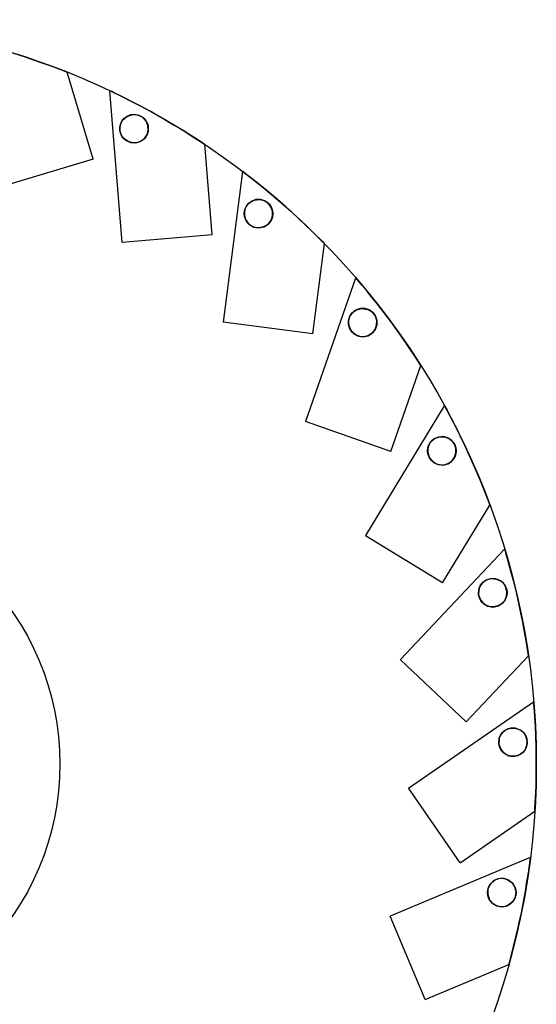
# Model space of a CAD drawing. Extents: x 1.15 to 9.28, y 1.1 to 7.4.
# Tile 9 of 9: x 8.56 to 9.28, y 1.79 to 3.15. Entities that reach past the tile are written whole.
import ezdxf

# ---------------------------------------------------------------- set-up
doc = ezdxf.new("R2010")
doc.units = 0
doc.layers.get('0').update_dxf_attribs({"linetype": 'CONTINUOUS'})

msp = doc.modelspace()

# ---------------------------------------------------------------- linework, layer by layer
at = {"color": 7, "linetype": 'CONTINUOUS'}
for p, q in [((8.6649, 2.9597), (8.6289, 3.0799)), ((8.6649, 2.9597), (8.6289, 3.0799)), ((8.6649, 2.9597), (8.6289, 3.0799)), ((8.6877, 3.054), (8.7048, 2.845)), ((8.6877, 3.054), (8.7048, 2.845)), ((8.6877, 3.054), (8.7048, 2.845)), ((8.8293, 2.8552), (8.8191, 2.9803)), ((8.8293, 2.8552), (8.8191, 2.9803)), ((8.8293, 2.8552), (8.8191, 2.9803)), ((8.6649, 2.9597), (8.5453, 2.9239)), ((8.6649, 2.9597), (8.5453, 2.9239)), ((8.6649, 2.9597), (8.5453, 2.9239)), ((8.8712, 2.9427), (8.8445, 2.7347)), ((8.8712, 2.9427), (8.8445, 2.7347)), ((8.8712, 2.9427), (8.8445, 2.7347)), ((8.8293, 2.8552), (8.705, 2.845)), ((8.8293, 2.8552), (8.705, 2.845)), ((8.8293, 2.8552), (8.705, 2.845)), ((8.9685, 2.7188), (8.9845, 2.8433)), ((8.9685, 2.7188), (8.9845, 2.8433)), ((8.9685, 2.7188), (8.9845, 2.8433)), ((9.0277, 2.7957), (8.9583, 2.5978)), ((9.0277, 2.7957), (8.9583, 2.5978)), ((9.0277, 2.7957), (8.9583, 2.5978)), ((8.9685, 2.7188), (8.8447, 2.7347)), ((8.9685, 2.7188), (8.8447, 2.7347)), ((8.9685, 2.7188), (8.8447, 2.7347)), ((9.0763, 2.5564), (9.1178, 2.6749)), ((9.0763, 2.5564), (9.1178, 2.6749)), ((9.0763, 2.5564), (9.1178, 2.6749)), ((9.1501, 2.6194), (9.0411, 2.4402)), ((9.1501, 2.6194), (9.0411, 2.4402)), ((9.1501, 2.6194), (9.0411, 2.4402)), ((9.0763, 2.5564), (8.9585, 2.5977)), ((9.0763, 2.5564), (8.9585, 2.5977)), ((9.0763, 2.5564), (8.9585, 2.5977)), ((9.1479, 2.3752), (9.2131, 2.4824)), ((9.1479, 2.3752), (9.2131, 2.4824)), ((9.1479, 2.3752), (9.2131, 2.4824)), ((9.1479, 2.3752), (9.0413, 2.4401)), ((9.1479, 2.3752), (9.0413, 2.4401)), ((9.1479, 2.3752), (9.0413, 2.4401)), ((9.2333, 2.4214), (9.0894, 2.2688)), ((9.2333, 2.4214), (9.0894, 2.2688)), ((9.2333, 2.4214), (9.0894, 2.2688)), ((9.1803, 2.1831), (9.2664, 2.2744)), ((9.1803, 2.1831), (9.2664, 2.2744)), ((9.1803, 2.1831), (9.2664, 2.2744)), ((9.1803, 2.1831), (9.0895, 2.2687)), ((9.1803, 2.1831), (9.0895, 2.2687)), ((9.1803, 2.1831), (9.0895, 2.2687)), ((9.2734, 2.2105), (9.1009, 2.0912)), ((9.2734, 2.2105), (9.1009, 2.0912)), ((9.2734, 2.2105), (9.1009, 2.0912)), ((9.172, 1.9884), (9.1011, 2.091)), ((9.172, 1.9884), (9.1011, 2.091)), ((9.172, 1.9884), (9.1011, 2.091)), ((9.172, 1.9884), (9.2752, 2.0598)), ((9.172, 1.9884), (9.2752, 2.0598)), ((9.172, 1.9884), (9.2752, 2.0598)), ((9.2688, 1.9959), (9.0753, 1.915)), ((9.2688, 1.9959), (9.0753, 1.915)), ((9.2688, 1.9959), (9.0753, 1.915)), ((9.1235, 1.7997), (9.0754, 1.9148)), ((9.1235, 1.7997), (9.0754, 1.9148)), ((9.1235, 1.7997), (9.0754, 1.9148)), ((9.1235, 1.7997), (9.2393, 1.848)), ((9.1235, 1.7997), (9.2393, 1.848)), ((9.1235, 1.7997), (9.2393, 1.848))]:
    msp.add_line(p, q, dxfattribs=at)
at = {"color": 7, "linetype": 'CONTINUOUS', "flags": 128}
for points in [[(8.5551, 3.106), (8.5681, 3.1018), (8.5822, 3.0971), (8.5954, 3.0925), (8.6052, 3.0889), (8.6139, 3.0857), (8.6198, 3.0834), (8.6244, 3.0817), (8.6286, 3.08), (8.6289, 3.0799)], [(8.5551, 3.106), (8.5681, 3.1018), (8.5822, 3.0971), (8.5954, 3.0925), (8.6052, 3.0889), (8.6139, 3.0857), (8.6198, 3.0834), (8.6244, 3.0817), (8.6286, 3.08), (8.6289, 3.0799)], [(8.5551, 3.106), (8.5681, 3.1018), (8.5822, 3.0971), (8.5954, 3.0925), (8.6052, 3.0889), (8.6139, 3.0857), (8.6198, 3.0834), (8.6244, 3.0817), (8.6286, 3.08), (8.6289, 3.0799)], [(8.6289, 3.0799), (8.6259, 3.0811), (8.6177, 3.0843), (8.6047, 3.0891), (8.5954, 3.0925), (8.5853, 3.0961), (8.5726, 3.1004), (8.5594, 3.1046)], [(8.6289, 3.0799), (8.6259, 3.0811), (8.6177, 3.0843), (8.6047, 3.0891), (8.5954, 3.0925), (8.5853, 3.0961), (8.5726, 3.1004), (8.5594, 3.1046)], [(8.6289, 3.0799), (8.6259, 3.0811), (8.6177, 3.0843), (8.6047, 3.0891), (8.5954, 3.0925), (8.5853, 3.0961), (8.5726, 3.1004), (8.5594, 3.1046)], [(8.8191, 2.9803), (8.8164, 2.982), (8.8091, 2.9868), (8.7974, 2.9943), (8.789, 2.9996), (8.7798, 3.0051), (8.7683, 3.012), (8.7563, 3.0189), (8.743, 3.0263), (8.7298, 3.0334), (8.7177, 3.0396), (8.7069, 3.0451), (8.7002, 3.0484), (8.6947, 3.0511), (8.6906, 3.053), (8.6882, 3.0542), (8.6885, 3.054), (8.6943, 3.0513), (8.7049, 3.0461), (8.7203, 3.0383), (8.7302, 3.0332), (8.7404, 3.0277), (8.7524, 3.0211), (8.7643, 3.0143), (8.777, 3.0068), (8.789, 2.9996), (8.7979, 2.994), (8.8057, 2.989), (8.811, 2.9856), (8.8151, 2.9829), (8.8189, 2.9804), (8.8191, 2.9803)], [(8.8191, 2.9803), (8.8164, 2.982), (8.8091, 2.9868), (8.7974, 2.9943), (8.789, 2.9996), (8.7798, 3.0051), (8.7683, 3.012), (8.7563, 3.0189), (8.743, 3.0263), (8.7298, 3.0334), (8.7177, 3.0396), (8.7069, 3.0451), (8.7002, 3.0484), (8.6947, 3.0511), (8.6906, 3.053), (8.6882, 3.0542), (8.6885, 3.054), (8.6943, 3.0513), (8.7049, 3.0461), (8.7203, 3.0383), (8.7302, 3.0332), (8.7404, 3.0277), (8.7524, 3.0211), (8.7643, 3.0143), (8.777, 3.0068), (8.789, 2.9996), (8.7979, 2.994), (8.8057, 2.989), (8.811, 2.9856), (8.8151, 2.9829), (8.8189, 2.9804), (8.8191, 2.9803)], [(8.8191, 2.9803), (8.8164, 2.982), (8.8091, 2.9868), (8.7974, 2.9943), (8.789, 2.9996), (8.7798, 3.0051), (8.7683, 3.012), (8.7563, 3.0189), (8.743, 3.0263), (8.7298, 3.0334), (8.7177, 3.0396), (8.7069, 3.0451), (8.7002, 3.0484), (8.6947, 3.0511), (8.6906, 3.053), (8.6882, 3.0542), (8.6885, 3.054), (8.6943, 3.0513), (8.7049, 3.0461), (8.7203, 3.0383), (8.7302, 3.0332), (8.7404, 3.0277), (8.7524, 3.0211), (8.7643, 3.0143), (8.777, 3.0068), (8.789, 2.9996), (8.7979, 2.994), (8.8057, 2.989), (8.811, 2.9856), (8.8151, 2.9829), (8.8189, 2.9804), (8.8191, 2.9803)], [(8.702, 2.9995), (8.7028, 2.9957), (8.7049, 2.9912), (8.7098, 2.986), (8.7164, 2.9828), (8.7237, 2.9823), (8.7301, 2.9841), (8.7358, 2.9883), (8.7395, 2.9938), (8.7411, 3), (8.7407, 3.0064), (8.7382, 3.0123), (8.734, 3.0171), (8.7287, 3.0202), (8.7228, 3.0215), (8.7167, 3.0209), (8.7106, 3.0182), (8.7051, 3.0127), (8.7028, 3.0079), (8.7019, 3.0037), (8.702, 2.9995)], [(8.702, 2.9995), (8.7028, 2.9957), (8.7049, 2.9912), (8.7098, 2.986), (8.7164, 2.9828), (8.7237, 2.9823), (8.7301, 2.9841), (8.7358, 2.9883), (8.7395, 2.9938), (8.7411, 3), (8.7407, 3.0064), (8.7382, 3.0123), (8.734, 3.0171), (8.7287, 3.0202), (8.7228, 3.0215), (8.7167, 3.0209), (8.7106, 3.0182), (8.7051, 3.0127), (8.7028, 3.0079), (8.7019, 3.0037), (8.702, 2.9995)], [(8.702, 2.9995), (8.7028, 2.9957), (8.7049, 2.9912), (8.7098, 2.986), (8.7164, 2.9828), (8.7237, 2.9823), (8.7301, 2.9841), (8.7358, 2.9883), (8.7395, 2.9938), (8.7411, 3), (8.7407, 3.0064), (8.7382, 3.0123), (8.734, 3.0171), (8.7287, 3.0202), (8.7228, 3.0215), (8.7167, 3.0209), (8.7106, 3.0182), (8.7051, 3.0127), (8.7028, 3.0079), (8.7019, 3.0037), (8.702, 2.9995)], [(8.702, 2.9995), (8.7019, 3.0033), (8.7027, 3.0075), (8.7053, 3.013), (8.7114, 3.0187), (8.7197, 3.0214), (8.7263, 3.0209), (8.7328, 3.018), (8.7375, 3.0133), (8.7404, 3.0075), (8.7412, 3.0011), (8.7399, 2.9948), (8.7367, 2.9893), (8.7321, 2.9852), (8.7266, 2.9828), (8.7206, 2.9822), (8.7141, 2.9836), (8.7077, 2.9878), (8.7042, 2.9924), (8.7026, 2.9963), (8.702, 2.9995)], [(8.702, 2.9995), (8.7019, 3.0033), (8.7027, 3.0075), (8.7053, 3.013), (8.7114, 3.0187), (8.7197, 3.0214), (8.7263, 3.0209), (8.7328, 3.018), (8.7375, 3.0133), (8.7404, 3.0075), (8.7412, 3.0011), (8.7399, 2.9948), (8.7367, 2.9893), (8.7321, 2.9852), (8.7266, 2.9828), (8.7206, 2.9822), (8.7141, 2.9836), (8.7077, 2.9878), (8.7042, 2.9924), (8.7026, 2.9963), (8.702, 2.9995)], [(8.702, 2.9995), (8.7019, 3.0033), (8.7027, 3.0075), (8.7053, 3.013), (8.7114, 3.0187), (8.7197, 3.0214), (8.7263, 3.0209), (8.7328, 3.018), (8.7375, 3.0133), (8.7404, 3.0075), (8.7412, 3.0011), (8.7399, 2.9948), (8.7367, 2.9893), (8.7321, 2.9852), (8.7266, 2.9828), (8.7206, 2.9822), (8.7141, 2.9836), (8.7077, 2.9878), (8.7042, 2.9924), (8.7026, 2.9963), (8.702, 2.9995)], [(8.9845, 2.8433), (8.9823, 2.8455), (8.9761, 2.8518), (8.9662, 2.8615), (8.959, 2.8684), (8.9513, 2.8757), (8.9414, 2.8848), (8.9311, 2.894), (8.9196, 2.9041), (8.9082, 2.9138), (8.8977, 2.9224), (8.8882, 2.93), (8.8823, 2.9346), (8.8775, 2.9384), (8.874, 2.9411), (8.8718, 2.9427), (8.8721, 2.9425), (8.8772, 2.9387), (8.8865, 2.9314), (8.8999, 2.9206), (8.9085, 2.9135), (8.9174, 2.906), (8.9277, 2.8971), (8.9379, 2.888), (8.9488, 2.878), (8.959, 2.8684), (8.9666, 2.8611), (8.9732, 2.8546), (8.9777, 2.8502), (8.9812, 2.8467), (8.9843, 2.8434), (8.9845, 2.8433)], [(8.9845, 2.8433), (8.9823, 2.8455), (8.9761, 2.8518), (8.9662, 2.8615), (8.959, 2.8684), (8.9513, 2.8757), (8.9414, 2.8848), (8.9311, 2.894), (8.9196, 2.9041), (8.9082, 2.9138), (8.8977, 2.9224), (8.8882, 2.93), (8.8823, 2.9346), (8.8775, 2.9384), (8.874, 2.9411), (8.8718, 2.9427), (8.8721, 2.9425), (8.8772, 2.9387), (8.8865, 2.9314), (8.8999, 2.9206), (8.9085, 2.9135), (8.9174, 2.906), (8.9277, 2.8971), (8.9379, 2.888), (8.9488, 2.878), (8.959, 2.8684), (8.9666, 2.8611), (8.9732, 2.8546), (8.9777, 2.8502), (8.9812, 2.8467), (8.9843, 2.8434), (8.9845, 2.8433)], [(8.9845, 2.8433), (8.9823, 2.8455), (8.9761, 2.8518), (8.9662, 2.8615), (8.959, 2.8684), (8.9513, 2.8757), (8.9414, 2.8848), (8.9311, 2.894), (8.9196, 2.9041), (8.9082, 2.9138), (8.8977, 2.9224), (8.8882, 2.93), (8.8823, 2.9346), (8.8775, 2.9384), (8.874, 2.9411), (8.8718, 2.9427), (8.8721, 2.9425), (8.8772, 2.9387), (8.8865, 2.9314), (8.8999, 2.9206), (8.9085, 2.9135), (8.9174, 2.906), (8.9277, 2.8971), (8.9379, 2.888), (8.9488, 2.878), (8.959, 2.8684), (8.9666, 2.8611), (8.9732, 2.8546), (8.9777, 2.8502), (8.9812, 2.8467), (8.9843, 2.8434), (8.9845, 2.8433)], [(8.874, 2.8824), (8.8756, 2.8765), (8.8802, 2.8702), (8.887, 2.8661), (8.8939, 2.865), (8.9014, 2.8666), (8.9072, 2.8705), (8.911, 2.8757), (8.913, 2.8818), (8.9129, 2.8882), (8.9107, 2.8942), (8.9068, 2.8991), (8.9018, 2.9025), (8.896, 2.9042), (8.8897, 2.904), (8.8831, 2.9013), (8.8769, 2.8953), (8.8751, 2.8917), (8.874, 2.8873), (8.8739, 2.8835), (8.874, 2.8824)], [(8.874, 2.8824), (8.8739, 2.8862), (8.8746, 2.8902), (8.8763, 2.8942), (8.88, 2.899), (8.8872, 2.9033), (8.8959, 2.9042), (8.9022, 2.9023), (8.908, 2.898), (8.9116, 2.8925), (8.9131, 2.8862), (8.9126, 2.8798), (8.91, 2.8739), (8.9057, 2.8692), (8.9004, 2.8662), (8.8945, 2.865), (8.8884, 2.8656), (8.8824, 2.8684), (8.8771, 2.8738), (8.8746, 2.8791), (8.874, 2.8824)], [(8.874, 2.8824), (8.8756, 2.8765), (8.8802, 2.8702), (8.887, 2.8661), (8.8939, 2.865), (8.9014, 2.8666), (8.9072, 2.8705), (8.911, 2.8757), (8.913, 2.8818), (8.9129, 2.8882), (8.9107, 2.8942), (8.9068, 2.8991), (8.9018, 2.9025), (8.896, 2.9042), (8.8897, 2.904), (8.8831, 2.9013), (8.8769, 2.8953), (8.8751, 2.8917), (8.874, 2.8873), (8.8739, 2.8835), (8.874, 2.8824)], [(8.874, 2.8824), (8.8739, 2.8862), (8.8746, 2.8902), (8.8763, 2.8942), (8.88, 2.899), (8.8872, 2.9033), (8.8959, 2.9042), (8.9022, 2.9023), (8.908, 2.898), (8.9116, 2.8925), (8.9131, 2.8862), (8.9126, 2.8798), (8.91, 2.8739), (8.9057, 2.8692), (8.9004, 2.8662), (8.8945, 2.865), (8.8884, 2.8656), (8.8824, 2.8684), (8.8771, 2.8738), (8.8746, 2.8791), (8.874, 2.8824)], [(8.874, 2.8824), (8.8756, 2.8765), (8.8802, 2.8702), (8.887, 2.8661), (8.8939, 2.865), (8.9014, 2.8666), (8.9072, 2.8705), (8.911, 2.8757), (8.913, 2.8818), (8.9129, 2.8882), (8.9107, 2.8942), (8.9068, 2.8991), (8.9018, 2.9025), (8.896, 2.9042), (8.8897, 2.904), (8.8831, 2.9013), (8.8769, 2.8953), (8.8751, 2.8917), (8.874, 2.8873), (8.8739, 2.8835), (8.874, 2.8824)], [(8.874, 2.8824), (8.8739, 2.8862), (8.8746, 2.8902), (8.8763, 2.8942), (8.88, 2.899), (8.8872, 2.9033), (8.8959, 2.9042), (8.9022, 2.9023), (8.908, 2.898), (8.9116, 2.8925), (8.9131, 2.8862), (8.9126, 2.8798), (8.91, 2.8739), (8.9057, 2.8692), (8.9004, 2.8662), (8.8945, 2.865), (8.8884, 2.8656), (8.8824, 2.8684), (8.8771, 2.8738), (8.8746, 2.8791), (8.874, 2.8824)], [(9.1178, 2.6749), (9.1161, 2.6776), (9.1113, 2.6849), (9.1036, 2.6965), (9.0981, 2.7047), (9.092, 2.7135), (9.0843, 2.7245), (9.0761, 2.7356), (9.067, 2.7479), (9.0578, 2.7597), (9.0493, 2.7703), (9.0416, 2.7798), (9.0369, 2.7855), (9.0329, 2.7901), (9.03, 2.7936), (9.0283, 2.7956), (9.0285, 2.7953), (9.0326, 2.7905), (9.0402, 2.7814), (9.0511, 2.7681), (9.058, 2.7594), (9.0652, 2.7502), (9.0734, 2.7393), (9.0815, 2.7283), (9.0901, 2.7162), (9.0981, 2.7047), (9.104, 2.696), (9.1091, 2.6883), (9.1125, 2.683), (9.1152, 2.6789), (9.1177, 2.6751), (9.1178, 2.6749)], [(9.1178, 2.6749), (9.1161, 2.6776), (9.1113, 2.6849), (9.1036, 2.6965), (9.0981, 2.7047), (9.092, 2.7135), (9.0843, 2.7245), (9.0761, 2.7356), (9.067, 2.7479), (9.0578, 2.7597), (9.0493, 2.7703), (9.0416, 2.7798), (9.0369, 2.7855), (9.0329, 2.7901), (9.03, 2.7936), (9.0283, 2.7956), (9.0285, 2.7953), (9.0326, 2.7905), (9.0402, 2.7814), (9.0511, 2.7681), (9.058, 2.7594), (9.0652, 2.7502), (9.0734, 2.7393), (9.0815, 2.7283), (9.0901, 2.7162), (9.0981, 2.7047), (9.104, 2.696), (9.1091, 2.6883), (9.1125, 2.683), (9.1152, 2.6789), (9.1177, 2.6751), (9.1178, 2.6749)], [(9.1178, 2.6749), (9.1161, 2.6776), (9.1113, 2.6849), (9.1036, 2.6965), (9.0981, 2.7047), (9.092, 2.7135), (9.0843, 2.7245), (9.0761, 2.7356), (9.067, 2.7479), (9.0578, 2.7597), (9.0493, 2.7703), (9.0416, 2.7798), (9.0369, 2.7855), (9.0329, 2.7901), (9.03, 2.7936), (9.0283, 2.7956), (9.0285, 2.7953), (9.0326, 2.7905), (9.0402, 2.7814), (9.0511, 2.7681), (9.058, 2.7594), (9.0652, 2.7502), (9.0734, 2.7393), (9.0815, 2.7283), (9.0901, 2.7162), (9.0981, 2.7047), (9.104, 2.696), (9.1091, 2.6883), (9.1125, 2.683), (9.1152, 2.6789), (9.1177, 2.6751), (9.1178, 2.6749)], [(9.0178, 2.732), (9.0178, 2.736), (9.0187, 2.7404), (9.0202, 2.7439), (9.0229, 2.7475), (9.0278, 2.7515), (9.0359, 2.7539), (9.0447, 2.7525), (9.0503, 2.7491), (9.0547, 2.7436), (9.0568, 2.7374), (9.0568, 2.7309), (9.0547, 2.7249), (9.0507, 2.7198), (9.0454, 2.7163), (9.0395, 2.7147), (9.0335, 2.715), (9.0278, 2.7171), (9.0226, 2.7213), (9.0187, 2.7281), (9.0178, 2.732)], [(9.0178, 2.732), (9.0178, 2.736), (9.0187, 2.7404), (9.0202, 2.7439), (9.0229, 2.7475), (9.0278, 2.7515), (9.0359, 2.7539), (9.0447, 2.7525), (9.0503, 2.7491), (9.0547, 2.7436), (9.0568, 2.7374), (9.0568, 2.7309), (9.0547, 2.7249), (9.0507, 2.7198), (9.0454, 2.7163), (9.0395, 2.7147), (9.0335, 2.715), (9.0278, 2.7171), (9.0226, 2.7213), (9.0187, 2.7281), (9.0178, 2.732)], [(9.0178, 2.732), (9.0178, 2.736), (9.0187, 2.7404), (9.0202, 2.7439), (9.0229, 2.7475), (9.0278, 2.7515), (9.0359, 2.7539), (9.0447, 2.7525), (9.0503, 2.7491), (9.0547, 2.7436), (9.0568, 2.7374), (9.0568, 2.7309), (9.0547, 2.7249), (9.0507, 2.7198), (9.0454, 2.7163), (9.0395, 2.7147), (9.0335, 2.715), (9.0278, 2.7171), (9.0226, 2.7213), (9.0187, 2.7281), (9.0178, 2.732)], [(9.0178, 2.732), (9.0204, 2.7243), (9.0251, 2.7189), (9.0316, 2.7155), (9.0381, 2.7146), (9.045, 2.7161), (9.0506, 2.7196), (9.0546, 2.7247), (9.0567, 2.7307), (9.0569, 2.7372), (9.0549, 2.7432), (9.0513, 2.7482), (9.0465, 2.7517), (9.0407, 2.7537), (9.034, 2.7536), (9.0267, 2.7508), (9.0227, 2.7473), (9.0202, 2.7439), (9.0187, 2.7405), (9.0179, 2.737), (9.0178, 2.732)], [(9.0178, 2.732), (9.0204, 2.7243), (9.0251, 2.7189), (9.0316, 2.7155), (9.0381, 2.7146), (9.045, 2.7161), (9.0506, 2.7196), (9.0546, 2.7247), (9.0567, 2.7307), (9.0569, 2.7372), (9.0549, 2.7432), (9.0513, 2.7482), (9.0465, 2.7517), (9.0407, 2.7537), (9.034, 2.7536), (9.0267, 2.7508), (9.0227, 2.7473), (9.0202, 2.7439), (9.0187, 2.7405), (9.0179, 2.737), (9.0178, 2.732)], [(9.0178, 2.732), (9.0204, 2.7243), (9.0251, 2.7189), (9.0316, 2.7155), (9.0381, 2.7146), (9.045, 2.7161), (9.0506, 2.7196), (9.0546, 2.7247), (9.0567, 2.7307), (9.0569, 2.7372), (9.0549, 2.7432), (9.0513, 2.7482), (9.0465, 2.7517), (9.0407, 2.7537), (9.034, 2.7536), (9.0267, 2.7508), (9.0227, 2.7473), (9.0202, 2.7439), (9.0187, 2.7405), (9.0179, 2.737), (9.0178, 2.732)], [(9.2131, 2.4824), (9.212, 2.4854), (9.2089, 2.4936), (9.2038, 2.5066), (9.2001, 2.5158), (9.196, 2.5256), (9.1907, 2.5379), (9.185, 2.5505), (9.1786, 2.5644), (9.1721, 2.5779), (9.166, 2.59), (9.1604, 2.6009), (9.157, 2.6074), (9.1541, 2.6128), (9.152, 2.6168), (9.1507, 2.6191), (9.1508, 2.6188), (9.1539, 2.6132), (9.1594, 2.6028), (9.1673, 2.5875), (9.1723, 2.5775), (9.1773, 2.567), (9.1831, 2.5547), (9.1888, 2.5422), (9.1947, 2.5286), (9.2001, 2.5157), (9.204, 2.506), (9.2075, 2.4974), (9.2097, 2.4915), (9.2115, 2.4869), (9.2131, 2.4826), (9.2131, 2.4824)], [(9.2131, 2.4824), (9.212, 2.4854), (9.2089, 2.4936), (9.2038, 2.5066), (9.2001, 2.5158), (9.196, 2.5256), (9.1907, 2.5379), (9.185, 2.5505), (9.1786, 2.5644), (9.1721, 2.5779), (9.166, 2.59), (9.1604, 2.6009), (9.157, 2.6074), (9.1541, 2.6128), (9.152, 2.6168), (9.1507, 2.6191), (9.1508, 2.6188), (9.1539, 2.6132), (9.1594, 2.6028), (9.1673, 2.5875), (9.1723, 2.5775), (9.1773, 2.567), (9.1831, 2.5547), (9.1888, 2.5422), (9.1947, 2.5286), (9.2001, 2.5157), (9.204, 2.506), (9.2075, 2.4974), (9.2097, 2.4915), (9.2115, 2.4869), (9.2131, 2.4826), (9.2131, 2.4824)], [(9.2131, 2.4824), (9.212, 2.4854), (9.2089, 2.4936), (9.2038, 2.5066), (9.2001, 2.5158), (9.196, 2.5256), (9.1907, 2.5379), (9.185, 2.5505), (9.1786, 2.5644), (9.1721, 2.5779), (9.166, 2.59), (9.1604, 2.6009), (9.157, 2.6074), (9.1541, 2.6128), (9.152, 2.6168), (9.1507, 2.6191), (9.1508, 2.6188), (9.1539, 2.6132), (9.1594, 2.6028), (9.1673, 2.5875), (9.1723, 2.5775), (9.1773, 2.567), (9.1831, 2.5547), (9.1888, 2.5422), (9.1947, 2.5286), (9.2001, 2.5157), (9.204, 2.506), (9.2075, 2.4974), (9.2097, 2.4915), (9.2115, 2.4869), (9.2131, 2.4826), (9.2131, 2.4824)], [(9.1273, 2.5549), (9.1297, 2.5476), (9.1354, 2.5412), (9.1415, 2.5383), (9.1488, 2.5376), (9.1553, 2.5394), (9.1605, 2.5431), (9.1644, 2.5483), (9.1663, 2.5544), (9.1662, 2.5608), (9.1642, 2.5666), (9.1605, 2.5714), (9.1556, 2.5749), (9.1494, 2.5768), (9.1419, 2.5763), (9.1361, 2.5737), (9.1328, 2.571), (9.1304, 2.5681), (9.1286, 2.5647), (9.1274, 2.5605), (9.1273, 2.5549)], [(9.1273, 2.5549), (9.1297, 2.5476), (9.1354, 2.5412), (9.1415, 2.5383), (9.1488, 2.5376), (9.1553, 2.5394), (9.1605, 2.5431), (9.1644, 2.5483), (9.1663, 2.5544), (9.1662, 2.5608), (9.1642, 2.5666), (9.1605, 2.5714), (9.1556, 2.5749), (9.1494, 2.5768), (9.1419, 2.5763), (9.1361, 2.5737), (9.1328, 2.571), (9.1304, 2.5681), (9.1286, 2.5647), (9.1274, 2.5605), (9.1273, 2.5549)], [(9.1273, 2.5549), (9.1297, 2.5476), (9.1354, 2.5412), (9.1415, 2.5383), (9.1488, 2.5376), (9.1553, 2.5394), (9.1605, 2.5431), (9.1644, 2.5483), (9.1663, 2.5544), (9.1662, 2.5608), (9.1642, 2.5666), (9.1605, 2.5714), (9.1556, 2.5749), (9.1494, 2.5768), (9.1419, 2.5763), (9.1361, 2.5737), (9.1328, 2.571), (9.1304, 2.5681), (9.1286, 2.5647), (9.1274, 2.5605), (9.1273, 2.5549)], [(9.1273, 2.5549), (9.1274, 2.5605), (9.1285, 2.5645), (9.1302, 2.5677), (9.1324, 2.5706), (9.1359, 2.5736), (9.142, 2.5763), (9.1505, 2.5766), (9.1574, 2.5739), (9.1623, 2.5694), (9.1656, 2.5631), (9.1665, 2.5566), (9.1653, 2.5503), (9.162, 2.5447), (9.1572, 2.5405), (9.1513, 2.5381), (9.1452, 2.5376), (9.1394, 2.539), (9.1342, 2.5422), (9.1299, 2.5473), (9.1273, 2.5549)], [(9.1273, 2.5549), (9.1274, 2.5605), (9.1285, 2.5645), (9.1302, 2.5677), (9.1324, 2.5706), (9.1359, 2.5736), (9.142, 2.5763), (9.1505, 2.5766), (9.1574, 2.5739), (9.1623, 2.5694), (9.1656, 2.5631), (9.1665, 2.5566), (9.1653, 2.5503), (9.162, 2.5447), (9.1572, 2.5405), (9.1513, 2.5381), (9.1452, 2.5376), (9.1394, 2.539), (9.1342, 2.5422), (9.1299, 2.5473), (9.1273, 2.5549)], [(9.1273, 2.5549), (9.1274, 2.5605), (9.1285, 2.5645), (9.1302, 2.5677), (9.1324, 2.5706), (9.1359, 2.5736), (9.142, 2.5763), (9.1505, 2.5766), (9.1574, 2.5739), (9.1623, 2.5694), (9.1656, 2.5631), (9.1665, 2.5566), (9.1653, 2.5503), (9.162, 2.5447), (9.1572, 2.5405), (9.1513, 2.5381), (9.1452, 2.5376), (9.1394, 2.539), (9.1342, 2.5422), (9.1299, 2.5473), (9.1273, 2.5549)], [(9.2664, 2.2744), (9.2659, 2.2775), (9.2646, 2.2862), (9.2623, 2.2999), (9.2606, 2.3097), (9.2586, 2.3202), (9.256, 2.3333), (9.2531, 2.3468), (9.2497, 2.3617), (9.2461, 2.3762), (9.2427, 2.3894), (9.2395, 2.4012), (9.2375, 2.4083), (9.2358, 2.4142), (9.2345, 2.4185), (9.2337, 2.421), (9.2338, 2.4207), (9.2356, 2.4146), (9.2389, 2.4033), (9.2434, 2.3866), (9.2462, 2.3759), (9.249, 2.3646), (9.2521, 2.3513), (9.255, 2.3379), (9.258, 2.3234), (9.2606, 2.3097), (9.2624, 2.2993), (9.2639, 2.2902), (9.2649, 2.284), (9.2657, 2.2791), (9.2664, 2.2746), (9.2664, 2.2744)], [(9.2664, 2.2744), (9.2659, 2.2775), (9.2646, 2.2862), (9.2623, 2.2999), (9.2606, 2.3097), (9.2586, 2.3202), (9.256, 2.3333), (9.2531, 2.3468), (9.2497, 2.3617), (9.2461, 2.3762), (9.2427, 2.3894), (9.2395, 2.4012), (9.2375, 2.4083), (9.2358, 2.4142), (9.2345, 2.4185), (9.2337, 2.421), (9.2338, 2.4207), (9.2356, 2.4146), (9.2389, 2.4033), (9.2434, 2.3866), (9.2462, 2.3759), (9.249, 2.3646), (9.2521, 2.3513), (9.255, 2.3379), (9.258, 2.3234), (9.2606, 2.3097), (9.2624, 2.2993), (9.2639, 2.2902), (9.2649, 2.284), (9.2657, 2.2791), (9.2664, 2.2746), (9.2664, 2.2744)], [(9.2664, 2.2744), (9.2659, 2.2775), (9.2646, 2.2862), (9.2623, 2.2999), (9.2606, 2.3097), (9.2586, 2.3202), (9.256, 2.3333), (9.2531, 2.3468), (9.2497, 2.3617), (9.2461, 2.3762), (9.2427, 2.3894), (9.2395, 2.4012), (9.2375, 2.4083), (9.2358, 2.4142), (9.2345, 2.4185), (9.2337, 2.421), (9.2338, 2.4207), (9.2356, 2.4146), (9.2389, 2.4033), (9.2434, 2.3866), (9.2462, 2.3759), (9.249, 2.3646), (9.2521, 2.3513), (9.255, 2.3379), (9.258, 2.3234), (9.2606, 2.3097), (9.2624, 2.2993), (9.2639, 2.2902), (9.2649, 2.284), (9.2657, 2.2791), (9.2664, 2.2746), (9.2664, 2.2744)], [(9.1976, 2.359), (9.2, 2.3517), (9.2046, 2.3461), (9.2103, 2.3429), (9.2172, 2.3416), (9.2237, 2.3428), (9.2293, 2.3459), (9.2336, 2.3506), (9.2362, 2.3565), (9.2367, 2.3628), (9.2353, 2.3688), (9.2322, 2.3739), (9.2276, 2.378), (9.2214, 2.3805), (9.2134, 2.3807), (9.2087, 2.3791), (9.2051, 2.3769), (9.2024, 2.3744), (9.2003, 2.3715), (9.1984, 2.3673), (9.1974, 2.3605), (9.1976, 2.359)], [(9.1976, 2.359), (9.2, 2.3517), (9.2046, 2.3461), (9.2103, 2.3429), (9.2172, 2.3416), (9.2237, 2.3428), (9.2293, 2.3459), (9.2336, 2.3506), (9.2362, 2.3565), (9.2367, 2.3628), (9.2353, 2.3688), (9.2322, 2.3739), (9.2276, 2.378), (9.2214, 2.3805), (9.2134, 2.3807), (9.2087, 2.3791), (9.2051, 2.3769), (9.2024, 2.3744), (9.2003, 2.3715), (9.1984, 2.3673), (9.1974, 2.3605), (9.1976, 2.359)], [(9.1976, 2.359), (9.2, 2.3517), (9.2046, 2.3461), (9.2103, 2.3429), (9.2172, 2.3416), (9.2237, 2.3428), (9.2293, 2.3459), (9.2336, 2.3506), (9.2362, 2.3565), (9.2367, 2.3628), (9.2353, 2.3688), (9.2322, 2.3739), (9.2276, 2.378), (9.2214, 2.3805), (9.2134, 2.3807), (9.2087, 2.3791), (9.2051, 2.3769), (9.2024, 2.3744), (9.2003, 2.3715), (9.1984, 2.3673), (9.1974, 2.3605), (9.1976, 2.359)], [(9.1976, 2.359), (9.1983, 2.367), (9.1999, 2.3708), (9.202, 2.374), (9.2049, 2.3767), (9.2085, 2.379), (9.2141, 2.3808), (9.2224, 2.3803), (9.23, 2.3762), (9.2342, 2.371), (9.2366, 2.3642), (9.2364, 2.3575), (9.2342, 2.3515), (9.2301, 2.3465), (9.2246, 2.3431), (9.2184, 2.3417), (9.2123, 2.3422), (9.2068, 2.3446), (9.2022, 2.3485), (9.1988, 2.3541), (9.1976, 2.359)], [(9.1976, 2.359), (9.1983, 2.367), (9.1999, 2.3708), (9.202, 2.374), (9.2049, 2.3767), (9.2085, 2.379), (9.2141, 2.3808), (9.2224, 2.3803), (9.23, 2.3762), (9.2342, 2.371), (9.2366, 2.3642), (9.2364, 2.3575), (9.2342, 2.3515), (9.2301, 2.3465), (9.2246, 2.3431), (9.2184, 2.3417), (9.2123, 2.3422), (9.2068, 2.3446), (9.2022, 2.3485), (9.1988, 2.3541), (9.1976, 2.359)], [(9.1976, 2.359), (9.1983, 2.367), (9.1999, 2.3708), (9.202, 2.374), (9.2049, 2.3767), (9.2085, 2.379), (9.2141, 2.3808), (9.2224, 2.3803), (9.23, 2.3762), (9.2342, 2.371), (9.2366, 2.3642), (9.2364, 2.3575), (9.2342, 2.3515), (9.2301, 2.3465), (9.2246, 2.3431), (9.2184, 2.3417), (9.2123, 2.3422), (9.2068, 2.3446), (9.2022, 2.3485), (9.1988, 2.3541), (9.1976, 2.359)], [(9.2752, 2.0598), (9.2754, 2.063), (9.2759, 2.0717), (9.2766, 2.0856), (9.2769, 2.0955), (9.2771, 2.1062), (9.2773, 2.1196), (9.2773, 2.1334), (9.277, 2.1487), (9.2766, 2.1637), (9.276, 2.1772), (9.2753, 2.1894), (9.2748, 2.1968), (9.2744, 2.2029), (9.274, 2.2074), (9.2738, 2.2101), (9.2738, 2.2097), (9.2743, 2.2034), (9.2752, 2.1916), (9.2761, 2.1744), (9.2766, 2.1633), (9.277, 2.1516), (9.2772, 2.138), (9.2773, 2.1243), (9.2772, 2.1095), (9.2769, 2.0955), (9.2765, 2.085), (9.2761, 2.0757), (9.2758, 2.0695), (9.2755, 2.0645), (9.2753, 2.06), (9.2752, 2.0598)], [(9.2752, 2.0598), (9.2754, 2.063), (9.2759, 2.0717), (9.2766, 2.0856), (9.2769, 2.0955), (9.2771, 2.1062), (9.2773, 2.1196), (9.2773, 2.1334), (9.277, 2.1487), (9.2766, 2.1637), (9.276, 2.1772), (9.2753, 2.1894), (9.2748, 2.1968), (9.2744, 2.2029), (9.274, 2.2074), (9.2738, 2.2101), (9.2738, 2.2097), (9.2743, 2.2034), (9.2752, 2.1916), (9.2761, 2.1744), (9.2766, 2.1633), (9.277, 2.1516), (9.2772, 2.138), (9.2773, 2.1243), (9.2772, 2.1095), (9.2769, 2.0955), (9.2765, 2.085), (9.2761, 2.0757), (9.2758, 2.0695), (9.2755, 2.0645), (9.2753, 2.06), (9.2752, 2.0598)], [(9.2752, 2.0598), (9.2754, 2.063), (9.2759, 2.0717), (9.2766, 2.0856), (9.2769, 2.0955), (9.2771, 2.1062), (9.2773, 2.1196), (9.2773, 2.1334), (9.277, 2.1487), (9.2766, 2.1637), (9.276, 2.1772), (9.2753, 2.1894), (9.2748, 2.1968), (9.2744, 2.2029), (9.274, 2.2074), (9.2738, 2.2101), (9.2738, 2.2097), (9.2743, 2.2034), (9.2752, 2.1916), (9.2761, 2.1744), (9.2766, 2.1633), (9.277, 2.1516), (9.2772, 2.138), (9.2773, 2.1243), (9.2772, 2.1095), (9.2769, 2.0955), (9.2765, 2.085), (9.2761, 2.0757), (9.2758, 2.0695), (9.2755, 2.0645), (9.2753, 2.06), (9.2752, 2.0598)], [(9.2256, 2.1528), (9.2262, 2.1605), (9.2284, 2.1655), (9.2311, 2.1689), (9.2339, 2.1713), (9.2371, 2.1731), (9.2414, 2.1744), (9.2479, 2.1746), (9.2558, 2.1716), (9.2612, 2.1664), (9.2641, 2.1604), (9.2647, 2.1533), (9.263, 2.1468), (9.2594, 2.1415), (9.2543, 2.1377), (9.2481, 2.1356), (9.2418, 2.1357), (9.2359, 2.1377), (9.2311, 2.1412), (9.2276, 2.1462), (9.2256, 2.1528)], [(9.2256, 2.1528), (9.2262, 2.1605), (9.2284, 2.1655), (9.2311, 2.1689), (9.2339, 2.1713), (9.2371, 2.1731), (9.2414, 2.1744), (9.2479, 2.1746), (9.2558, 2.1716), (9.2612, 2.1664), (9.2641, 2.1604), (9.2647, 2.1533), (9.263, 2.1468), (9.2594, 2.1415), (9.2543, 2.1377), (9.2481, 2.1356), (9.2418, 2.1357), (9.2359, 2.1377), (9.2311, 2.1412), (9.2276, 2.1462), (9.2256, 2.1528)], [(9.2256, 2.1528), (9.2262, 2.1605), (9.2284, 2.1655), (9.2311, 2.1689), (9.2339, 2.1713), (9.2371, 2.1731), (9.2414, 2.1744), (9.2479, 2.1746), (9.2558, 2.1716), (9.2612, 2.1664), (9.2641, 2.1604), (9.2647, 2.1533), (9.263, 2.1468), (9.2594, 2.1415), (9.2543, 2.1377), (9.2481, 2.1356), (9.2418, 2.1357), (9.2359, 2.1377), (9.2311, 2.1412), (9.2276, 2.1462), (9.2256, 2.1528)], [(9.2256, 2.1528), (9.2281, 2.1452), (9.2324, 2.14), (9.2388, 2.1364), (9.2454, 2.1354), (9.2518, 2.1366), (9.2574, 2.1397), (9.2617, 2.1445), (9.2642, 2.1503), (9.2647, 2.1565), (9.2634, 2.1624), (9.2603, 2.1676), (9.2555, 2.1718), (9.2485, 2.1745), (9.2421, 2.1745), (9.2379, 2.1734), (9.2346, 2.1717), (9.2315, 2.1693), (9.2288, 2.166), (9.2262, 2.1605), (9.2256, 2.1528)], [(9.2256, 2.1528), (9.2281, 2.1452), (9.2324, 2.14), (9.2388, 2.1364), (9.2454, 2.1354), (9.2518, 2.1366), (9.2574, 2.1397), (9.2617, 2.1445), (9.2642, 2.1503), (9.2647, 2.1565), (9.2634, 2.1624), (9.2603, 2.1676), (9.2555, 2.1718), (9.2485, 2.1745), (9.2421, 2.1745), (9.2379, 2.1734), (9.2346, 2.1717), (9.2315, 2.1693), (9.2288, 2.166), (9.2262, 2.1605), (9.2256, 2.1528)], [(9.2256, 2.1528), (9.2281, 2.1452), (9.2324, 2.14), (9.2388, 2.1364), (9.2454, 2.1354), (9.2518, 2.1366), (9.2574, 2.1397), (9.2617, 2.1445), (9.2642, 2.1503), (9.2647, 2.1565), (9.2634, 2.1624), (9.2603, 2.1676), (9.2555, 2.1718), (9.2485, 2.1745), (9.2421, 2.1745), (9.2379, 2.1734), (9.2346, 2.1717), (9.2315, 2.1693), (9.2288, 2.166), (9.2262, 2.1605), (9.2256, 2.1528)], [(9.2393, 1.848), (9.2401, 1.8511), (9.2424, 1.8596), (9.2459, 1.873), (9.2483, 1.8827), (9.2508, 1.8931), (9.2537, 1.9061), (9.2566, 1.9197), (9.2595, 1.9347), (9.2622, 1.9494), (9.2644, 1.9628), (9.2663, 1.9748), (9.2673, 1.9822), (9.2682, 1.9882), (9.2688, 1.9927), (9.2691, 1.9953), (9.2691, 1.995), (9.2682, 1.9887), (9.2666, 1.977), (9.264, 1.9599), (9.2621, 1.949), (9.2601, 1.9375), (9.2575, 1.9241), (9.2547, 1.9107), (9.2515, 1.8963), (9.2483, 1.8827), (9.2458, 1.8725), (9.2435, 1.8635), (9.2418, 1.8574), (9.2405, 1.8526), (9.2393, 1.8483), (9.2393, 1.848)], [(9.2393, 1.848), (9.2401, 1.8511), (9.2424, 1.8596), (9.2459, 1.873), (9.2483, 1.8827), (9.2508, 1.8931), (9.2537, 1.9061), (9.2566, 1.9197), (9.2595, 1.9347), (9.2622, 1.9494), (9.2644, 1.9628), (9.2663, 1.9748), (9.2673, 1.9822), (9.2682, 1.9882), (9.2688, 1.9927), (9.2691, 1.9953), (9.2691, 1.995), (9.2682, 1.9887), (9.2666, 1.977), (9.264, 1.9599), (9.2621, 1.949), (9.2601, 1.9375), (9.2575, 1.9241), (9.2547, 1.9107), (9.2515, 1.8963), (9.2483, 1.8827), (9.2458, 1.8725), (9.2435, 1.8635), (9.2418, 1.8574), (9.2405, 1.8526), (9.2393, 1.8483), (9.2393, 1.848)], [(9.2393, 1.848), (9.2401, 1.8511), (9.2424, 1.8596), (9.2459, 1.873), (9.2483, 1.8827), (9.2508, 1.8931), (9.2537, 1.9061), (9.2566, 1.9197), (9.2595, 1.9347), (9.2622, 1.9494), (9.2644, 1.9628), (9.2663, 1.9748), (9.2673, 1.9822), (9.2682, 1.9882), (9.2688, 1.9927), (9.2691, 1.9953), (9.2691, 1.995), (9.2682, 1.9887), (9.2666, 1.977), (9.264, 1.9599), (9.2621, 1.949), (9.2601, 1.9375), (9.2575, 1.9241), (9.2547, 1.9107), (9.2515, 1.8963), (9.2483, 1.8827), (9.2458, 1.8725), (9.2435, 1.8635), (9.2418, 1.8574), (9.2405, 1.8526), (9.2393, 1.8483), (9.2393, 1.848)], [(9.2101, 1.9452), (9.2107, 1.953), (9.2148, 1.9605), (9.2178, 1.9633), (9.2217, 1.9656), (9.2254, 1.9668), (9.2299, 1.9672), (9.2362, 1.9661), (9.2434, 1.9616), (9.2482, 1.9541), (9.2493, 1.9476), (9.2481, 1.9407), (9.2448, 1.935), (9.24, 1.9308), (9.2341, 1.9284), (9.2276, 1.9279), (9.2215, 1.9296), (9.2164, 1.933), (9.2126, 1.9376), (9.2104, 1.9433), (9.2101, 1.9452)], [(9.2101, 1.9452), (9.2107, 1.953), (9.2148, 1.9605), (9.2178, 1.9633), (9.2217, 1.9656), (9.2254, 1.9668), (9.2299, 1.9672), (9.2362, 1.9661), (9.2434, 1.9616), (9.2482, 1.9541), (9.2493, 1.9476), (9.2481, 1.9407), (9.2448, 1.935), (9.24, 1.9308), (9.2341, 1.9284), (9.2276, 1.9279), (9.2215, 1.9296), (9.2164, 1.933), (9.2126, 1.9376), (9.2104, 1.9433), (9.2101, 1.9452)], [(9.2101, 1.9452), (9.2107, 1.953), (9.2148, 1.9605), (9.2178, 1.9633), (9.2217, 1.9656), (9.2254, 1.9668), (9.2299, 1.9672), (9.2362, 1.9661), (9.2434, 1.9616), (9.2482, 1.9541), (9.2493, 1.9476), (9.2481, 1.9407), (9.2448, 1.935), (9.24, 1.9308), (9.2341, 1.9284), (9.2276, 1.9279), (9.2215, 1.9296), (9.2164, 1.933), (9.2126, 1.9376), (9.2104, 1.9433), (9.2101, 1.9452)], [(9.2101, 1.9452), (9.2128, 1.9373), (9.217, 1.9324), (9.2229, 1.929), (9.2293, 1.9278), (9.2357, 1.9288), (9.2414, 1.9318), (9.2459, 1.9364), (9.2485, 1.9421), (9.2493, 1.9481), (9.2482, 1.954), (9.2453, 1.9595), (9.2402, 1.9642), (9.2324, 1.967), (9.228, 1.9671), (9.224, 1.9664), (9.2201, 1.9648), (9.2172, 1.9628), (9.2136, 1.959), (9.2104, 1.952), (9.2101, 1.9452)], [(9.2101, 1.9452), (9.2128, 1.9373), (9.217, 1.9324), (9.2229, 1.929), (9.2293, 1.9278), (9.2357, 1.9288), (9.2414, 1.9318), (9.2459, 1.9364), (9.2485, 1.9421), (9.2493, 1.9481), (9.2482, 1.954), (9.2453, 1.9595), (9.2402, 1.9642), (9.2324, 1.967), (9.228, 1.9671), (9.224, 1.9664), (9.2201, 1.9648), (9.2172, 1.9628), (9.2136, 1.959), (9.2104, 1.952), (9.2101, 1.9452)], [(9.2101, 1.9452), (9.2128, 1.9373), (9.217, 1.9324), (9.2229, 1.929), (9.2293, 1.9278), (9.2357, 1.9288), (9.2414, 1.9318), (9.2459, 1.9364), (9.2485, 1.9421), (9.2493, 1.9481), (9.2482, 1.954), (9.2453, 1.9595), (9.2402, 1.9642), (9.2324, 1.967), (9.228, 1.9671), (9.224, 1.9664), (9.2201, 1.9648), (9.2172, 1.9628), (9.2136, 1.959), (9.2104, 1.952), (9.2101, 1.9452)]]:
    msp.add_lwpolyline(points, dxfattribs=at)
at = {"color": 7, "linetype": 'CONTINUOUS'}
for centre, radius in [((8.25, 2.125), 1.0273), ((8.25, 2.125), 1.0273), ((8.25, 2.125), 1.0273), ((8.25, 2.125), 1.0273), ((8.25, 2.125), 1.0273), ((8.25, 2.125), 1.0273), ((8.7215, 3.0018), 0.0197), ((8.7215, 3.0018), 0.0197), ((8.7215, 3.0018), 0.0197), ((8.7215, 3.0018), 0.0197), ((8.7215, 3.0018), 0.0197), ((8.7215, 3.0018), 0.0197), ((8.8935, 2.8846), 0.0197), ((8.8935, 2.8846), 0.0197), ((8.8935, 2.8846), 0.0197), ((8.8935, 2.8846), 0.0197), ((8.8935, 2.8846), 0.0197), ((8.8935, 2.8846), 0.0197), ((9.0374, 2.7343), 0.0197), ((9.0374, 2.7343), 0.0197), ((9.0374, 2.7343), 0.0197), ((9.0374, 2.7343), 0.0197), ((9.0374, 2.7343), 0.0197), ((9.0374, 2.7343), 0.0197), ((9.1468, 2.5572), 0.0197), ((9.1468, 2.5572), 0.0197), ((9.1468, 2.5572), 0.0197), ((9.1468, 2.5572), 0.0197), ((9.1468, 2.5572), 0.0197), ((9.1468, 2.5572), 0.0197), ((8.25, 2.125), 0.3691), ((8.25, 2.125), 0.3691), ((8.25, 2.125), 0.3691), ((8.25, 2.125), 0.3691), ((8.25, 2.125), 0.3691), ((8.25, 2.125), 0.3691), ((8.25, 2.125), 0.3691), ((8.25, 2.125), 0.3691), ((9.2171, 2.3613), 0.0197), ((9.2171, 2.3613), 0.0197), ((9.2171, 2.3613), 0.0197), ((9.2171, 2.3613), 0.0197), ((9.2171, 2.3613), 0.0197), ((9.2171, 2.3613), 0.0197), ((9.2451, 2.1551), 0.0197), ((9.2451, 2.1551), 0.0197), ((9.2451, 2.1551), 0.0197), ((9.2451, 2.1551), 0.0197), ((9.2451, 2.1551), 0.0197), ((9.2451, 2.1551), 0.0197), ((9.2296, 1.9475), 0.0197), ((9.2296, 1.9475), 0.0197), ((9.2296, 1.9475), 0.0197), ((9.2296, 1.9475), 0.0197), ((9.2296, 1.9475), 0.0197), ((9.2296, 1.9475), 0.0197)]:
    msp.add_circle(centre, radius, dxfattribs=at)

doc.saveas('drawing.dxf')
